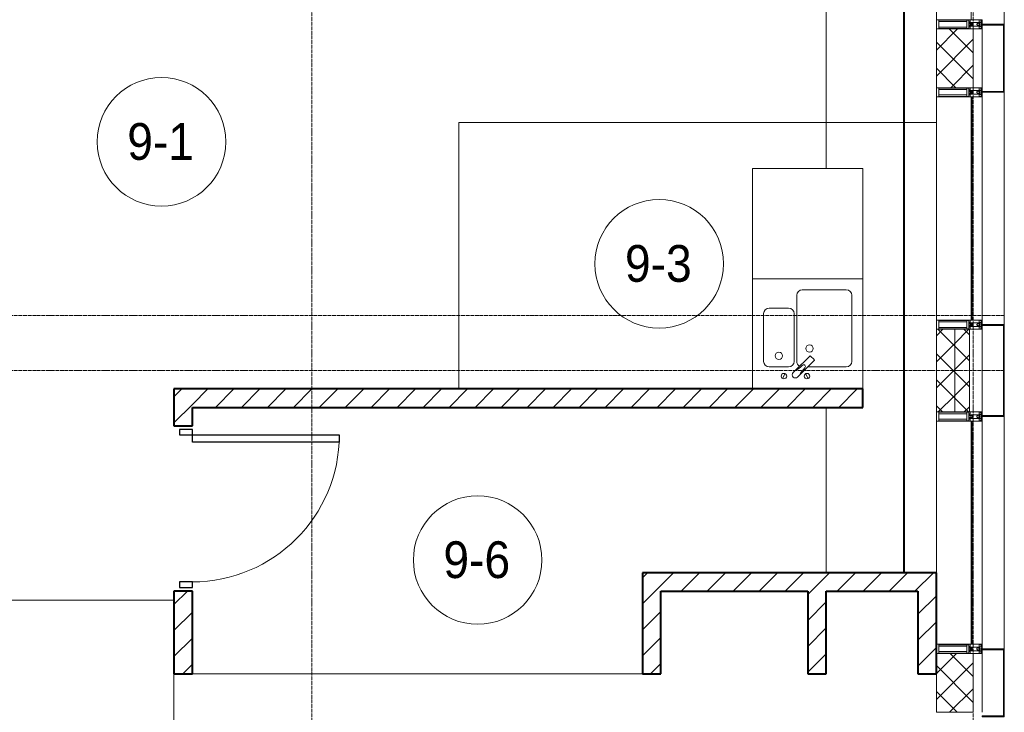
# Model space of a CAD drawing. Header units: millimetres. Extents: x 5617 to 110067, y 7718 to 195801.
# Tile 72 of 81: x 64073 to 69433, y 27840 to 31610. Entities that reach past the tile are written whole.
import ezdxf

# ---------------------------------------------------------------- set-up
doc = ezdxf.new("R2010")
doc.units = ezdxf.units.MM
for name, pattern in [('ADSK_Линия сетки', [25, 20, -2.5, 0, -2.5]), ('Линия сетки', [25, 20, -2.5, 0, -2.5]), ('Штрих_3_1_5_', [4.5, 3, -1.5]), ('Штриховая_ш3 п1_5', [4.5, 3, -1.5])]:
    doc.linetypes.add(name, pattern=pattern)
doc.layers.add('_Разделитель помещений_', color=4, linetype='Штриховая_ш3 п1_5', lineweight=40, true_color=0x00ffff)
for name, color, linetype, lineweight in [('Двери', 7, 'Continuous', 18), ('Импосты витража', 7, 'Continuous', 18), ('Колонны', 7, 'Continuous', 18), ('Марки помещений', 7, 'Continuous', 20), ('Мебель', 7, 'Continuous', 18), ('Оси', 7, 'Continuous', 9), ('Панели витража', 7, 'Continuous', 18), ('Перекрытия', 7, 'Continuous', 18), ('Сантехнические приборы', 7, 'Continuous', 18), ('Стены', 7, 'Continuous', 18), ('Стены разрез', 7, 'Continuous', 40), ('Стены штриховка', 7, 'Continuous', 40), ('Элементы узлов', 7, 'Continuous', 18)]:
    doc.layers.add(name, color=color, linetype=linetype, lineweight=lineweight)
doc.styles.add('Arial_3', font='arial.ttf', dxfattribs={"width": 0.9, "height": 200})
pattern_1 = [(45, (0, 0), (-70.71068, 70.71068), [])]
pattern_2 = [(45, (0, 0), (-70.71068, 70.71068), []), (135, (0, 0), (-70.71068, -70.71068), [])]

# ---------------------------------------------------------------- blocks, each defined once
blk = doc.blocks.new('MR_Мойка - Кухонная мойка-2638761-МКСС_К4_L14_48_300_')
at = {"layer": 'Сантехнические приборы', "color": 253, "true_color": 0xaaaaaa}
for p, q in [((-300, -50), (-300, 550)), ((-300, 550), (300, 550)), ((-300, -50), (-300, 550)), ((300, 550), (300, -50)), ((-30, 490), (210, 490)), ((-60, 100), (-60, 460)), ((240, 460), (240, 100)), ((-210, 390), (-104, 390)), ((-240, 100), (-240, 360)), ((-74, 360), (-74, 100)), ((-69.8, 48.2), (11.4, 129.4)), ((15.7, 129.4), (35.5, 109.6)), ((-104, 70), (-210, 70)), ((35.5, 105.4), (-45.7, 24.2)), ((210, 70), (0.1, 70)), ((-136.7, 6.7), (-122.6, 33.3)), ((-79, 39), (-69.8, 48.2)), ((-45.7, 24.2), (-55, 14.9)), ((2.7, 6.7), (-11.4, 33.3))]:
    blk.add_line(p, q, dxfattribs=at)
for centre, radius, start, end in [((-30, 460), 30, 90, 180), ((210, 460), 30, 0, 90), ((-210, 360), 30, 90, 180), ((-104, 360), 30, 0, 90), ((10, 170), 20, 0, 180), ((10, 170), 20, 180, 0), ((-157, 130), 20, 0, 180), ((-157, 130), 20, 180, 0), ((13.5, 127.3), 3, 45, 135), ((13.5, 127.3), 3, 45, 135), ((33.3, 107.5), 3, 315, 45), ((33.3, 107.5), 3, 315, 45), ((-210, 100), 30, 180, 270), ((-104, 100), 30, 270, 0), ((-171.5, 230.2), 208.5, 299.1823, 313.4054), ((-30, 100), 30, 180, 241.4489), ((136.3, -77.5), 208.5, 136.5946, 150.8177), ((-21.7, 72.3), 9.19, 315, 135), ((210, 100), 30, 270, 0), ((-129.7, 20), 15, 0, 180), ((-129.7, 20), 15, 180, 0), ((-67, 26.9), 17, 135, 315), ((-4.3, 20), 15, 0, 180), ((-4.3, 20), 15, 180, 0)]:
    blk.add_arc(centre, radius, start, end, dxfattribs=at)
blk = doc.blocks.new('MR_Зона обслуживания - MR_Зона обслуживания-2638763-МКСС_К4_L14_48_300_')
at = {"layer": 'Мебель', "lineweight": 9}
for p, q in [((300, 600), (-300, 600)), ((-300, 600), (-300, 0)), ((300, 0), (300, 600)), ((-300, 0), (300, 0))]:
    blk.add_line(p, q, dxfattribs=at)
blk = doc.blocks.new('A_DOR_Door - Вн_3_Одинарная_900x2100-3250834-МКСС_К4_L14_48_300_')
at = {"layer": 'Двери', "color": 253, "lineweight": 30, "true_color": 0xaaaaaa}
for p, q in [((-400, 50), (-400, 850)), ((-400, 850), (-360, 850)), ((-400, 50), (-400, 850)), ((-360, 850), (-360, 50)), ((-430, 50), (-430, -20)), ((-400, 50), (-430, 50)), ((-360, 50), (-400, 50)), ((-400, -20), (-400, 50)), ((430, 50), (400, 50)), ((400, 50), (400, -20)), ((430, -20), (430, 50)), ((-430, -20), (-400, -20)), ((400, -20), (430, -20))]:
    blk.add_line(p, q, dxfattribs=at)
at = {"layer": 'Двери', "color": 254, "lineweight": 9, "true_color": 0xd4d4d4}
blk.add_arc((-400, 50), 800, 360, 90, dxfattribs=at)
blk = doc.blocks.new('135_SLK_K4_AR_rvt-1-МКСС_К4_L14_48_300_')
at = {"layer": 'Стены разрез', "lineweight": 9, "true_color": 0xaaaaaa}
h = blk.add_hatch(dxfattribs=at)
h.set_pattern_fill('FP_3', color=253, style=0, pattern_type=2)
h.set_pattern_definition(pattern_1)
h.paths.add_polyline_path([(132500, 28050), (132500, 28500), (132400, 28500), (132400, 28050)])
h.paths.add_polyline_path([(132500, 29400), (132500, 29600), (132400, 29600), (132400, 29400)])
h = blk.add_hatch(dxfattribs=at)
h.set_pattern_fill('FP_3', color=253, style=0, pattern_type=2)
h.set_pattern_definition(pattern_1)
h.paths.add_polyline_path([(136150, 29500), (136150, 29600), (132500, 29600), (132500, 29500), (135902.8, 29500)])
h = blk.add_hatch(dxfattribs=at)
h.set_pattern_fill('FP_3', color=253, style=0, pattern_type=2)
h.set_pattern_definition(pattern_1)
h.paths.add_polyline_path([(136550, 28500), (136550, 28600), (134950, 28600), (134950, 28500), (136450, 28500)])
h = blk.add_hatch(dxfattribs=at)
h.set_pattern_fill('FP_3', color=253, style=0, pattern_type=2)
h.set_pattern_definition(pattern_1)
h.paths.add_polyline_path([(135050, 28050), (135050, 28500), (134950, 28500), (134950, 28050)])
h = blk.add_hatch(dxfattribs=at)
h.set_pattern_fill('FP_3', color=253, style=0, pattern_type=2)
h.set_pattern_definition(pattern_1)
h.paths.add_polyline_path([(135850, 28050), (135950, 28050), (135950, 28500), (135850, 28500)])
h = blk.add_hatch(dxfattribs=at)
h.set_pattern_fill('FP_3', color=253, style=0, pattern_type=2)
h.set_pattern_definition(pattern_1)
h.paths.add_polyline_path([(136550, 28050), (136550, 28500), (136450, 28500), (136450, 28050)])
at = {"layer": '_Разделитель помещений_', "color": 131, "linetype": 'Штрих_3_1_5_', "true_color": 0xaaffff}
blk.add_line((136374.8, 28600), (136374.8, 32553), dxfattribs=at)
at = {"layer": 'Перекрытия', "color": 253, "true_color": 0xaaaaaa}
for p, q in [((135950, 30800), (135950, 32300)), ((135950, 28600), (135950, 29500)), ((132400, 25800), (132400, 28050)), ((132500, 28050), (134950, 28050))]:
    blk.add_line(p, q, dxfattribs=at)
at = {"layer": 'Стены', "color": 253, "true_color": 0xaaaaaa}
for p, q in [((133950.4, 31050.4), (136550, 31050.4)), ((133950.4, 31050.4), (133950.4, 31049.6)), ((133950.4, 29600), (133950.4, 31049.6)), ((136550, 31049.6), (133951.2, 31049.6)), ((133951.2, 31049.6), (133951.2, 29600)), ((136550, 31050.4), (135950, 31050.4)), ((135950, 31049.6), (136550, 31049.6)), ((132400, 28449.6), (131250, 28449.6)), ((131250.8, 28450.4), (132400, 28450.4))]:
    blk.add_line(p, q, dxfattribs=at)
at = {"layer": 'Стены разрез', "color": 253, "true_color": 0xaaaaaa}
for p, q in [((132500, 29600), (132400, 29600)), ((132400, 29600), (132400, 29400)), ((136150, 29600), (132500, 29600)), ((136150, 29500), (136150, 29600)), ((132500, 29400), (132500, 29500)), ((132500, 29500), (136150, 29500)), ((132400, 29400), (132500, 29400)), ((136550, 28600), (134950, 28600)), ((134950, 28600), (134950, 28500)), ((136550, 28500), (136550, 28600)), ((132500, 28500), (132400, 28500)), ((132400, 28500), (132400, 28050)), ((132500, 28050), (132500, 28500)), ((134950, 28500), (134950, 28050)), ((135050, 28500), (135850, 28500)), ((135050, 28050), (135050, 28500)), ((135850, 28500), (135850, 28050)), ((135950, 28500), (136450, 28500)), ((135950, 28050), (135950, 28500)), ((136450, 28500), (136450, 28050)), ((136550, 28050), (136550, 28500)), ((132400, 28050), (132500, 28050)), ((134950, 28050), (135050, 28050)), ((135850, 28050), (135950, 28050)), ((136450, 28050), (136550, 28050))]:
    blk.add_line(p, q, dxfattribs=at)
at = {"layer": 'Двери', "color": 253, "lineweight": 18, "true_color": 0xaaaaaa, "rotation": 270}
blk.add_blockref('A_DOR_Door - Вн_3_Одинарная_900x2100-3250834-МКСС_К4_L14_48_300_', (132450, 28950), dxfattribs=at)
at = {"layer": 'Мебель', "color": 253, "lineweight": 18, "true_color": 0xaaaaaa}
blk.add_blockref('MR_Зона обслуживания - MR_Зона обслуживания-2638763-МКСС_К4_L14_48_300_', (135850, 30200), dxfattribs=at)
at = {"layer": 'Сантехнические приборы', "color": 253, "lineweight": 18, "true_color": 0xaaaaaa}
blk.add_blockref('MR_Мойка - Кухонная мойка-2638761-МКСС_К4_L14_48_300_', (135850, 29650), dxfattribs=at)
blk = doc.blocks.new('A_OGR_PAN_Отлив - A_OGR_PAN_Отлив-6070778-МКСС_К4_L14_48_300_')
at = {"layer": 'Колонны', "color": 253, "lineweight": 5, "true_color": 0xaaaaaa}
blk.add_line((632.5, 120), (-632.5, 120), dxfattribs=at)
blk = doc.blocks.new('A_OGR_PAN_Отлив - A_OGR_PAN_Отлив-6070770-МКСС_К4_L14_48_300_')
at = {"layer": 'Колонны', "color": 253, "lineweight": 5, "true_color": 0xaaaaaa}
blk.add_line((607.5, 120), (-607.5, 120), dxfattribs=at)
blk = doc.blocks.new('A_SLK_PAN_Type1 - Прямой тип панели-6537249-МКСС_К4_L14_48_300_')
at = {"layer": 'Колонны', "lineweight": 5}
for p, q in [((-250, 120), (250, 120)), ((-250, 0), (-250, 120)), ((-245, 115), (-245, 0)), ((245, 115), (-245, 115)), ((245, 0), (245, 115)), ((250, 120), (250, 0)), ((-245, 0), (-250, 0)), ((250, 0), (245, 0))]:
    blk.add_line(p, q, dxfattribs=at)
blk = doc.blocks.new('A_SLK_PAN_Type1 - Прямой тип панели-6537250-МКСС_К4_L14_48_300_')
at = {"layer": 'Колонны', "lineweight": 5}
for p, q in [((-185, 120), (185, 120)), ((-185, 0), (-185, 120)), ((-180, 115), (-180, 0)), ((180, 115), (-180, 115)), ((180, 0), (180, 115)), ((185, 120), (185, 0)), ((-180, 0), (-185, 0)), ((185, 0), (180, 0))]:
    blk.add_line(p, q, dxfattribs=at)
blk = doc.blocks.new('System Panel - A_PAN_Glass-7206486-МКСС_К4_L14_48_300_')
at = {"layer": 'Панели витража', "color": 253, "lineweight": 5, "true_color": 0xaaaaaa}
for p, q in [((607.5, 0), (-607.5, 0)), ((-607.5, 0), (-607.5, -55)), ((607.5, -55), (607.5, 0)), ((-607.5, -55), (607.5, -55))]:
    blk.add_line(p, q, dxfattribs=at)
blk = doc.blocks.new('Rectangular Mullion - 50Wx250H-2623690-МКСС_К4_L14_48_300_')
at = {"layer": 'Элементы узлов', "color": 253, "lineweight": 5, "true_color": 0xaaaaaa}
for p, q in [((-25, 65.2), (-25, 250)), ((-25, 250), (0, 250)), ((-23, 237.3), (0, 237.3)), ((-23, 237.3), (-23, 73.6)), ((-14.9, 84), (-14.9, 237.3)), ((25, 250), (0, 250)), ((23, 237.3), (0, 237.3)), ((14.9, 84), (14.9, 237.3)), ((23, 237.3), (23, 73.6)), ((25, 65.2), (25, 250)), ((-14, 65.2), (-25, 65.2)), ((0, 84), (-23, 84)), ((-0.5, 73.6), (-23, 73.6)), ((-14, 71.3), (-14, 65.2)), ((-10, 71.3), (-14, 71.3)), ((-10, 53), (-10, 71.3)), ((-8.7, 53), (-7, 54.7)), ((-7, 65.2), (-5.9, 67.3)), ((-7, 65.2), (-7, 54.7)), ((-4.1, 67.3), (-5.9, 67.3)), ((-4.1, 67.3), (-2.9, 65.1)), ((-2.9, 65.1), (-2.9, 54.6)), ((-1.3, 53), (-2.9, 54.6)), ((0, 84), (23, 84)), ((0.5, 73.6), (23, 73.6)), ((1.3, 53), (2.9, 54.6)), ((4.1, 67.3), (2.9, 65.1)), ((2.9, 65.1), (2.9, 54.6)), ((4.1, 67.3), (5.9, 67.3)), ((7, 65.2), (5.9, 67.3)), ((7, 65.2), (7, 54.7)), ((8.7, 53), (7, 54.7)), ((10, 71.3), (14, 71.3)), ((10, 53), (10, 71.3)), ((14, 71.3), (14, 65.2)), ((14, 65.2), (25, 65.2)), ((-23.8, 14.6), (-25, 14.2)), ((-25, 0), (-25, 14.2)), ((-22.3, 17), (-23.8, 17)), ((-23.8, 17), (-23.8, 14.6)), ((-22.5, 10.6), (-23.8, 14.6)), ((-22.5, 10.6), (-23.7, 9.9)), ((-23.7, 1.3), (-23.7, 9.9)), ((-23.7, 1.3), (-11.8, 1.3)), ((-23.2, 10.2), (-22.5, 8)), ((-22.5, 8), (-22.5, 4.5)), ((-21.3, 4.5), (-22.5, 4.5)), ((-22.3, 17), (-22.3, 16)), ((-22.3, 16), (-21.3, 16)), ((-19, 17.6), (-21.3, 16)), ((-21.3, 4.5), (-21.3, 6.5)), ((-21.3, 6.5), (-14.2, 6.5)), ((-18.4, 16.6), (-19, 17.6)), ((-7.4, 16.6), (-18.4, 16.6)), ((-14.2, 6.5), (-14.2, 4.5)), ((-13.2, 4.5), (-14.2, 4.5)), ((-13.2, 4.5), (-12.2, 7.2)), ((-12.7, 7.6), (-11.3, 11.4)), ((-12.7, 7.6), (-11.8, 6.9)), ((-12.2, 9), (-12.2, 14.8)), ((-12.2, 14.8), (0, 14.8)), ((-11.8, 1.3), (-11.8, 6.9)), ((-10.5, 11.2), (-11.3, 11.4)), ((-10.5, 1.5), (-10.5, 11.2)), ((-4.8, 1.5), (-10.5, 1.5)), ((-8.7, 53), (-10, 53)), ((-10, 53), (-10, 17)), ((-10, 17), (-7.5, 17)), ((-8.5, 23), (-1.5, 30)), ((-8.5, 18.5), (-8.5, 23)), ((-7.5, 18.5), (-8.5, 18.5)), ((-7.5, 17), (-7.5, 18.5)), ((-7.4, 18), (-7.4, 16.6)), ((-2.6, 18), (-7.4, 18)), ((0, 8), (-4.8, 8)), ((-4.8, 1.5), (-4.8, 8)), ((-2.6, 18), (-2.6, 16.8)), ((-2.6, 16.8), (0, 16.8)), ((-1.5, 30), (0, 30)), ((0, 53), (-1.3, 53)), ((0, 53), (1.3, 53)), ((1.5, 30), (0, 30)), ((2.6, 16.8), (0, 16.8)), ((0, 14.8), (0, 16.8)), ((0, 14.8), (0, 16.8)), ((12.2, 14.8), (0, 14.8)), ((0, 0), (0, 8)), ((0, 8), (4.8, 8)), ((0, 0), (0, 8)), ((8.5, 23), (1.5, 30)), ((2.6, 18), (2.6, 16.8)), ((2.6, 18), (7.4, 18)), ((4.8, 1.5), (4.8, 8)), ((4.8, 1.5), (10.5, 1.5)), ((7.4, 18), (7.4, 16.6)), ((7.4, 16.6), (18.4, 16.6)), ((7.5, 18.5), (8.5, 18.5)), ((7.5, 17), (7.5, 18.5)), ((10, 17), (7.5, 17)), ((8.5, 18.5), (8.5, 23)), ((8.7, 53), (10, 53)), ((10, 53), (10, 17)), ((10.5, 11.2), (11.3, 11.4)), ((10.5, 1.5), (10.5, 11.2)), ((12.7, 7.6), (11.3, 11.4)), ((12.7, 7.6), (11.8, 6.9)), ((11.8, 1.3), (11.8, 6.9)), ((23.7, 1.3), (11.8, 1.3)), ((12.2, 9), (12.2, 14.8)), ((13.2, 4.5), (12.2, 7.2)), ((13.2, 4.5), (14.2, 4.5)), ((21.3, 6.5), (14.2, 6.5)), ((14.2, 6.5), (14.2, 4.5)), ((18.4, 16.6), (19, 17.6)), ((19, 17.6), (21.3, 16)), ((22.3, 16), (21.3, 16)), ((21.3, 4.5), (21.3, 6.5)), ((21.3, 4.5), (22.5, 4.5)), ((22.3, 17), (22.3, 16)), ((22.3, 17), (23.8, 17)), ((22.5, 10.6), (23.8, 14.6)), ((22.5, 10.6), (23.7, 9.9)), ((23.2, 10.2), (22.5, 8)), ((22.5, 8), (22.5, 4.5)), ((23.7, 1.3), (23.7, 9.9)), ((23.8, 17), (23.8, 14.6)), ((23.8, 14.6), (25, 14.2)), ((25, 0), (25, 14.2)), ((-25, 0), (0, 0)), ((25, 0), (0, 0))]:
    blk.add_line(p, q, dxfattribs=at)
for centre, start, end in [((-0.5, 73.1), 360, 90), ((0.5, 73.1), 90, 180)]:
    blk.add_arc(centre, 0.5, start, end, dxfattribs=at)
blk = doc.blocks.new('Rectangular Mullion - R_StandardFrame_50Wx250H-V86-МКСС_К4_L14_48_300_')
at = {"layer": 'Импосты витража', "color": 253, "lineweight": 5, "true_color": 0xaaaaaa}
for p, q in [((-25, 0), (-25, 250)), ((-25, 250), (25, 250)), ((25, 250), (25, 0)), ((0, 0), (-25, 0)), ((25, 0), (5, 0))]:
    blk.add_line(p, q, dxfattribs=at)
blk = doc.blocks.new('Rectangular Mullion - R_StandardFrame_50Wx250H-V85-МКСС_К4_L14_48_300_')
at = {"layer": 'Импосты витража', "color": 253, "lineweight": 5, "true_color": 0xaaaaaa}
for p, q in [((-25, 0), (-25, 250)), ((-25, 250), (25, 250)), ((25, 250), (25, 0)), ((-5, 0), (-25, 0)), ((25, 0), (0, 0))]:
    blk.add_line(p, q, dxfattribs=at)
blk = doc.blocks.new('Rectangular Mullion - R_InvisibleFrame_50Wx250H-7205959-МКСС_К4_L14_48_300_')
at = {"layer": 'Импосты витража', "color": 253, "lineweight": 5, "true_color": 0xaaaaaa}
for p, q in [((136550, 32375), (136550, 31610)), ((136740, 32375), (136740, 31610))]:
    blk.add_line(p, q, dxfattribs=at)
blk = doc.blocks.new('Rectangular Mullion - R_StandardFrame_50Wx250H-5836679-МКСС_К4_L14_48_300_')
at = {"layer": 'Импосты витража', "color": 253, "lineweight": 5, "true_color": 0xaaaaaa}
blk.add_line((136800, 31560), (136800, 31240), dxfattribs=at)
blk = doc.blocks.new('Rectangular Mullion - R_InvisibleFrame_50Wx250H-5922965-МКСС_К4_L14_48_300_')
at = {"layer": 'Импосты витража', "color": 253, "lineweight": 5, "true_color": 0xaaaaaa}
for p, q in [((136550, 31190), (136550, 29975)), ((136740, 31190), (136740, 29975))]:
    blk.add_line(p, q, dxfattribs=at)
blk = doc.blocks.new('Rectangular Mullion - R_StandardFrame_50Wx250H-4880548-МКСС_К4_L14_48_300_')
at = {"layer": 'Импосты витража', "color": 253, "lineweight": 5, "true_color": 0xaaaaaa}
blk.add_line((136800, 29925), (136800, 29475), dxfattribs=at)
blk = doc.blocks.new('Rectangular Mullion - R_InvisibleFrame_50Wx250H-V89-МКСС_К4_L14_48_300_')
at = {"layer": 'Импосты витража', "color": 253, "lineweight": 5, "true_color": 0xaaaaaa}
for p, q in [((136550, 29425), (136550, 28600)), ((136740, 29425), (136740, 28210))]:
    blk.add_line(p, q, dxfattribs=at)
blk = doc.blocks.new('135_SLK_K4_AR_FCD_rvt-1-МКСС_К4_L14_48_300_')
at = {"layer": 'Стены разрез', "lineweight": 5, "true_color": 0xaaaaaa}
h = blk.add_hatch(dxfattribs=at)
h.set_pattern_fill('FP_4', color=253, style=0, pattern_type=2)
h.set_pattern_definition(pattern_2)
h.paths.add_polyline_path([(136750, 31240), (136750, 31560), (136550, 31560), (136550, 31240)])
h = blk.add_hatch(dxfattribs=at)
h.set_pattern_fill('FP_4', color=253, style=0, pattern_type=2)
h.set_pattern_definition(pattern_2)
h.paths.add_polyline_path([(136550, 29475), (136650, 29475), (136650, 29925), (136550, 29925), (136550, 29533.8)])
h = blk.add_hatch(dxfattribs=at)
h.set_pattern_fill('FP_4', color=253, style=0, pattern_type=2)
h.set_pattern_definition(pattern_2)
h.paths.add_polyline_path([(136730, 29475), (136730, 29925), (136650, 29925), (136650, 29475)])
h = blk.add_hatch(dxfattribs=at)
h.set_pattern_fill('FP_4', color=253, style=0, pattern_type=2)
h.set_pattern_definition(pattern_2)
h.paths.add_polyline_path([(136750, 27840), (136750, 28160), (136550, 28160), (136550, 27840)])
at = {"layer": 'Стены разрез', "color": 253, "lineweight": 9, "true_color": 0xaaaaaa}
for p, q in [((136550, 31560), (136550, 31240)), ((136750, 31560), (136550, 31560)), ((136750, 31240), (136750, 31560)), ((136550, 31240), (136750, 31240)), ((136550, 29925), (136550, 29475)), ((136730, 29925), (136550, 29925)), ((136730, 29475), (136730, 29925)), ((136550, 29475), (136730, 29475)), ((136550, 28160), (136550, 27840)), ((136750, 28160), (136550, 28160)), ((136750, 27840), (136750, 28160)), ((136550, 27840), (136750, 27840))]:
    blk.add_line(p, q, dxfattribs=at)
at = {"layer": 'Стены штриховка', "color": 253, "lineweight": 9, "true_color": 0xaaaaaa}
blk.add_line((136650, 29475), (136650, 29925), dxfattribs=at)
at = {"layer": 'Импосты витража', "color": 253, "lineweight": 5, "true_color": 0xaaaaaa}
for name, p in [('Rectangular Mullion - R_InvisibleFrame_50Wx250H-7205959-МКСС_К4_L14_48_300_', (0, 0)), ('Rectangular Mullion - R_StandardFrame_50Wx250H-5836679-МКСС_К4_L14_48_300_', (0, 0)), ('Rectangular Mullion - R_InvisibleFrame_50Wx250H-5922965-МКСС_К4_L14_48_300_', (0, 0)), ('Rectangular Mullion - R_StandardFrame_50Wx250H-4880548-МКСС_К4_L14_48_300_', (0, 0)), ('Rectangular Mullion - R_InvisibleFrame_50Wx250H-V89-МКСС_К4_L14_48_300_', (0, 0)), ('Rectangular Mullion - R_StandardFrame_50Wx250H-5836679-МКСС_К4_L14_48_300_', (0, -3400))]:
    blk.add_blockref(name, p, dxfattribs=at)
at = {"layer": 'Импосты витража', "color": 253, "lineweight": 5, "true_color": 0xaaaaaa, "extrusion": (0, 0, -1), "rotation": 270}
for name, p in [('Rectangular Mullion - 50Wx250H-2623690-МКСС_К4_L14_48_300_', (-136800, 31585)), ('Rectangular Mullion - R_StandardFrame_50Wx250H-V86-МКСС_К4_L14_48_300_', (-136800, 31585)), ('Rectangular Mullion - 50Wx250H-2623690-МКСС_К4_L14_48_300_', (-136800, 31215)), ('Rectangular Mullion - R_StandardFrame_50Wx250H-V85-МКСС_К4_L14_48_300_', (-136800, 31215)), ('Rectangular Mullion - 50Wx250H-2623690-МКСС_К4_L14_48_300_', (-136800, 29950)), ('Rectangular Mullion - R_StandardFrame_50Wx250H-V86-МКСС_К4_L14_48_300_', (-136800, 29950)), ('Rectangular Mullion - 50Wx250H-2623690-МКСС_К4_L14_48_300_', (-136800, 29450)), ('Rectangular Mullion - R_StandardFrame_50Wx250H-V85-МКСС_К4_L14_48_300_', (-136800, 29450)), ('Rectangular Mullion - 50Wx250H-2623690-МКСС_К4_L14_48_300_', (-136800, 28185)), ('Rectangular Mullion - R_StandardFrame_50Wx250H-V86-МКСС_К4_L14_48_300_', (-136800, 28185))]:
    blk.add_blockref(name, p, dxfattribs=at)
at = {"layer": 'Колонны', "color": 253, "lineweight": 5, "true_color": 0xaaaaaa}
for name, p, rotation in [('A_OGR_PAN_Отлив - A_OGR_PAN_Отлив-6070770-МКСС_К4_L14_48_300_', (136800, 32192.5), 269.9999999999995), ('A_SLK_PAN_Type1 - Прямой тип панели-6537250-МКСС_К4_L14_48_300_', (136800, 31400), 269.9999999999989), ('A_OGR_PAN_Отлив - A_OGR_PAN_Отлив-6070778-МКСС_К4_L14_48_300_', (136800, 30582.5), 269.9999999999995), ('A_SLK_PAN_Type1 - Прямой тип панели-6537249-МКСС_К4_L14_48_300_', (136800, 29700), 269.9999999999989), ('A_OGR_PAN_Отлив - A_OGR_PAN_Отлив-6070778-МКСС_К4_L14_48_300_', (136800, 28817.5), 269.9999999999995), ('A_SLK_PAN_Type1 - Прямой тип панели-6537250-МКСС_К4_L14_48_300_', (136800, 28000), 269.9999999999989)]:
    blk.add_blockref(name, p, dxfattribs=dict(at, rotation=rotation))
at = {"layer": 'Панели витража', "color": 253, "lineweight": 5, "true_color": 0xaaaaaa, "rotation": 270}
for p in [(136800, 30582.5), (136800, 28817.5)]:
    blk.add_blockref('System Panel - A_PAN_Glass-7206486-МКСС_К4_L14_48_300_', p, dxfattribs=at)
blk = doc.blocks.new('050_Марка_Помещение - Номер-620969-МКСС_К4_L14_48_300_')
at = {"layer": 'Марки помещений'}
blk.add_circle((0, 0), 3.5, dxfattribs=at)

msp = doc.modelspace()

# ---------------------------------------------------------------- linework, layer by layer
at = {"layer": 'Оси', "linetype": 'Линия сетки'}
for p, q in [((65662.7, 12025.7), (65662.7, 33150)), ((69262.7, 12025.7), (69262.7, 33150))]:
    msp.add_line(p, q, dxfattribs=at)
at = {"layer": 'Оси', "linetype": 'ADSK_Линия сетки'}
for p, q in [((69432.7, 30000), (26583.5, 30000)), ((69432.7, 29700), (25313.5, 29700))]:
    msp.add_line(p, q, dxfattribs=at)

# ---------------------------------------------------------------- block references
at = {"lineweight": 5}
for name in ['135_SLK_K4_AR_FCD_rvt-1-МКСС_К4_L14_48_300_', '135_SLK_K4_AR_rvt-1-МКСС_К4_L14_48_300_']:
    msp.add_blockref(name, (-67487.3, 0), dxfattribs=at)
at = {"layer": 'Марки помещений', "xscale": 99.99999999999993, "yscale": 99.99999999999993, "zscale": 99.99999999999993}
for p in [(64844.6, 30945.5), (67554.1, 30281.5), (66565.7, 28669)]:
    msp.add_blockref('050_Марка_Помещение - Номер-620969-МКСС_К4_L14_48_300_', p, dxfattribs=at)

# ---------------------------------------------------------------- texts
at = {"layer": 'Марки помещений', "lineweight": 9, "char_height": 200, "width": 447.342, "attachment_point": 1, "style": 'Arial_3'}
for s, insert in [('9-1', (64658.1, 31047.2)), ('9-3', (67367.6, 30383.3)), ('9-6', (66379.1, 28770.7))]:
    msp.add_mtext(s, dxfattribs=dict(at, insert=insert))

doc.saveas('drawing.dxf')
